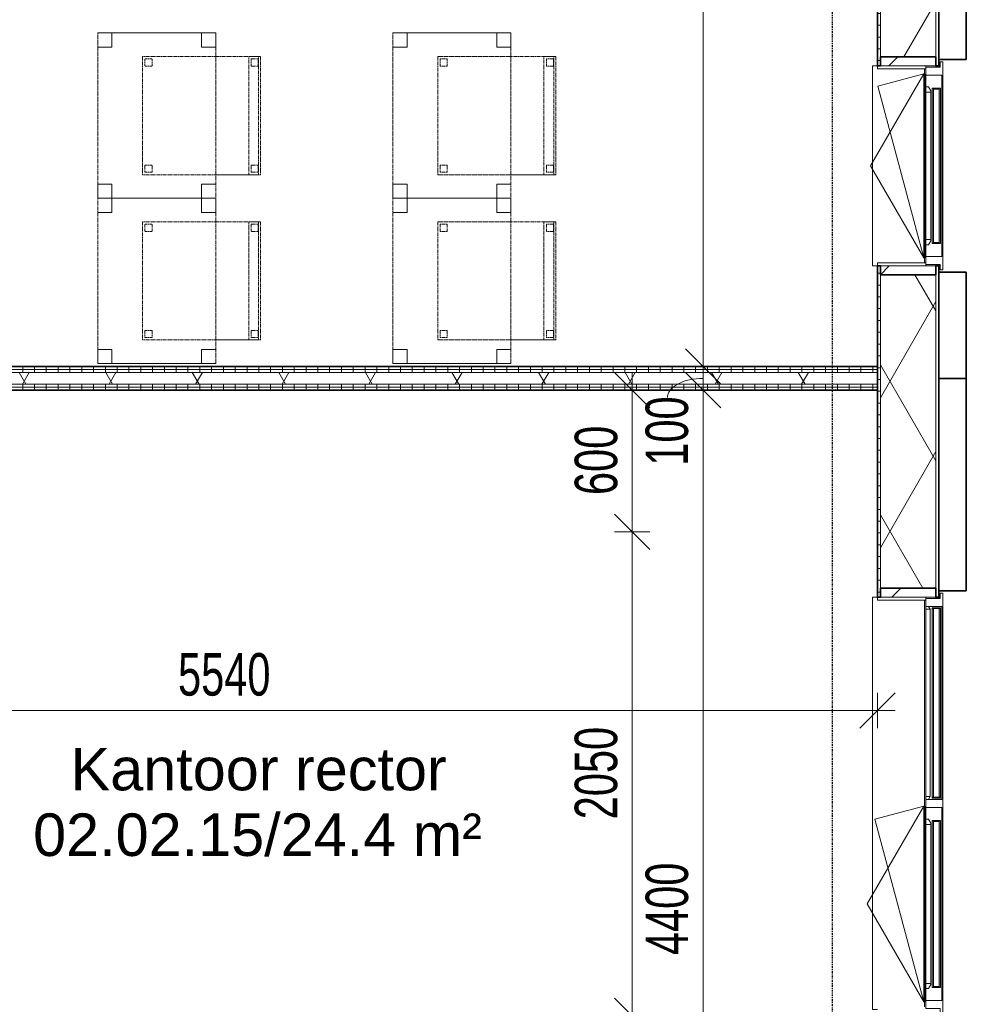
# Model space of a CAD drawing. Header units: millimetres. Extents: x -80560 to 110805, y -11020 to 52719.
# Tile 173 of 182: x 80052 to 84061, y 37049 to 41219. Entities that reach past the tile are written whole.
import ezdxf

# ---------------------------------------------------------------- set-up
doc = ezdxf.new("R2010")
doc.units = ezdxf.units.MM
doc.linetypes.add('CENTER2', pattern=[20, 8, -4, 4, -4])
doc.linetypes.add('DASHED2', pattern=[6, 4, -2])
for name, color, linetype, lineweight in [('A-ANNO-DIMS', 211, 'Continuous', 9), ('A-ANNO-DIMS-100', 211, 'Continuous', 9), ('A-AREA-IDEN', 2, 'Continuous', 9), ('A-GENM', 13, 'Continuous', 18), ('A-GLAZ', 151, 'Continuous', 18), ('A-GLAZ-SILL', 1, 'Continuous', 18), ('A-WALL', 113, 'Continuous', 35), ('A-WALL-PATT', 111, 'Continuous', 35), ('I-FURN', 30, 'Continuous', 18), ('I-WALL', 2, 'Continuous', 18), ('S-GRID', 1, 'Continuous', 9)]:
    doc.layers.add(name, color=color, linetype=linetype, lineweight=lineweight)
doc.styles.add('Arial', font='arial.ttf', dxfattribs={"height": 180})
doc.styles.add('Arial_6', font='arial.ttf', dxfattribs={"width": 0.7, "height": 180})
doc.dimstyles.new('n3o_1_8', dxfattribs={"dimscale": 304.8, "dimtxt": 183.646692, "dimasz": 0.492126, "dimexe": 0.246063, "dimexo": 0.0625, "dimgap": 0.032808, "dimtad": 1, "dimdec": 0, "dimdsep": 46, "dimtxsty": 'Arial_6', "dimblk1": 'OBLIQUE', "dimblk2": 'OBLIQUE', "dimsah": 1, "dimcen": 0.09, "dimdle": 0.246063, "dimazin": 0, "dimtfac": 1, "dimtdec": 4, "dimtix": 1, "dimtmove": 0, "dimatfit": 3, "dimfxl": 0.246063, "dimfxlon": 1, "dimtvp": 1, "dimtolj": 1, "dimtzin": 0, "dimarcsym": 2})
doc.dimstyles.new('n3o_1_8_1', dxfattribs={"dimscale": 304.8, "dimtxt": 183.646692, "dimasz": 0.492126, "dimexe": 0.246063, "dimexo": 0.0625, "dimgap": 0.032808, "dimtad": 1, "dimdec": 0, "dimdsep": 46, "dimtxsty": 'Arial_6', "dimblk1": 'OBLIQUE', "dimblk2": 'OBLIQUE', "dimsah": 1, "dimcen": 0.09, "dimdle": 0.246063, "dimazin": 0, "dimtfac": 1, "dimtdec": 4, "dimtix": 1, "dimtmove": 1, "dimatfit": 3, "dimfxl": 0.246063, "dimfxlon": 1, "dimtvp": 1, "dimtolj": 1, "dimtzin": 0, "dimarcsym": 2})
doc.dimstyles.new('n3o_1_8_3', dxfattribs={"dimscale": 304.8, "dimtxt": 183.646692, "dimasz": 0.492126, "dimexe": 0.246063, "dimexo": 0.0625, "dimgap": 0.032808, "dimtad": 1, "dimdec": 0, "dimdsep": 46, "dimtxsty": 'Arial_6', "dimblk1": 'OBLIQUE', "dimblk2": 'OBLIQUE', "dimsah": 1, "dimcen": 0.09, "dimdle": 0.246063, "dimazin": 0, "dimtfac": 1, "dimtdec": 4, "dimtix": 1, "dimtmove": 0, "dimatfit": 3, "dimfxl": 0.246063, "dimfxlon": 1, "dimtvp": 1, "dimtolj": 1, "dimtzin": 0, "dimarcsym": 2})
pattern_1 = [(90, (80914.57, 39650), (-50, -1e-13), [])]
pattern_2 = [(60, (24894.82, 0), (-274.963, 158.75), []), (120, (24894.82, 0), (-274.963, -158.75), [])]
pattern_3 = [(45, (0, 0), (-141.42136, 141.42136), [])]

# ---------------------------------------------------------------- blocks, each defined once
blk = doc.blocks.new('Basic Wall _ 41_WA_n3o_cladding_vertikaal_random_100mm_oorspronkelijk - ___-31301031-DO_02 tweede verdieping')
at = {"layer": 'A-WALL', "lineweight": 18}
for p, q in [((59051, 41018), (59051, 41050)), ((59049, 41018), (59049, 41023)), ((59049, 40177), (59049, 40182)), ((59051, 40150), (59051, 40182)), ((59051, 38768), (59051, 38800)), ((59049, 38768), (59049, 38773))]:
    blk.add_line(p, q, dxfattribs=at)
blk = doc.blocks.new('merk 1800 draaikiep - std-31313693-DO_02 tweede verdieping')
at = {"layer": 'A-GLAZ'}
for p, q in [((-812, 0), (-890, 0)), ((-890, 0), (-890, -10)), ((-812, -4), (-812, 0)), ((-39, 0), (-39, -4)), ((39, 0), (-39, 0)), ((39, -4), (39, 0)), ((890, 0), (812, 0)), ((812, 0), (812, -4)), ((890, -10), (890, 0)), ((-890, -10), (-868, -10)), ((-868, -10), (-868, -72)), ((-834, -72), (-834, -4)), ((-834, -4), (-812, -4)), ((-39, -4), (-17, -4)), ((-17, -4), (-17, -72)), ((17, -72), (17, -4)), ((17, -4), (39, -4)), ((812, -4), (834, -4)), ((834, -4), (834, -72)), ((868, -72), (868, -10)), ((868, -10), (890, -10)), ((-868, -72), (-834, -72)), ((-17, -72), (17, -72)), ((834, -72), (868, -72))]:
    blk.add_line(p, q, dxfattribs=at)
at = {"layer": 'A-GLAZ-SILL'}
for p, q in [((-39, 0), (-812, 0)), ((812, 0), (39, 0)), ((-39, -4), (-812, -4)), ((812, -4), (39, -4)), ((67, -72), (17, -72)), ((834, -72), (784, -72))]:
    blk.add_line(p, q, dxfattribs=at)
blk = doc.blocks.new('merk 900 draaikiep - std-30819372-DO_02 tweede verdieping')
at = {"layer": 'A-GLAZ'}
for p, q in [((-362, 0), (-440, 0)), ((-440, 0), (-440, -10)), ((-362, -4), (-362, 0)), ((440, 0), (362, 0)), ((362, 0), (362, -4)), ((440, -10), (440, 0)), ((-440, -10), (-418, -10)), ((-418, -10), (-418, -72)), ((-384, -72), (-384, -4)), ((-384, -4), (-362, -4)), ((362, -4), (384, -4)), ((384, -4), (384, -72)), ((418, -72), (418, -10)), ((418, -10), (440, -10)), ((-418, -72), (-384, -72)), ((384, -72), (418, -72))]:
    blk.add_line(p, q, dxfattribs=at)
at = {"layer": 'A-GLAZ-SILL'}
for p, q in [((362, 0), (-362, 0)), ((362, -4), (-362, -4)), ((-334, -72), (-384, -72)), ((384, -72), (334, -72))]:
    blk.add_line(p, q, dxfattribs=at)
blk = doc.blocks.new('NLRS_41_GM_WPB_spouwlat-SH_generiek_ISR - 235x38-V124-DO_02 tweede verdieping')
at = {"layer": 'A-GENM'}
h = blk.add_hatch(dxfattribs=at)
h.set_pattern_fill('FP_74', color=256, style=0, pattern_type=2)
h.set_pattern_definition(pattern_3)
h.paths.add_polyline_path([(59037, 38773), (59037, 38811), (58802, 38811), (58802, 38773), (58982.8, 38773)], flags=0)
for p, q in [((58802, 38811), (58802, 38773)), ((59037, 38811), (58802, 38811)), ((59037, 38773), (59037, 38811)), ((58802, 38773), (59037, 38773))]:
    blk.add_line(p, q, dxfattribs=at)
blk = doc.blocks.new('41_dagkanten_SH_generiek_ISR - 12x204_5-33889712-DO_02 tweede verdieping')
at = {"layer": 'A-GENM'}
for p, q in [((58994, 38773), (58789.5, 38773)), ((58789.5, 38773), (58789.5, 38761)), ((58789.5, 38761), (58994, 38761)), ((58994, 38768), (58994, 38773))]:
    blk.add_line(p, q, dxfattribs=at)
blk = doc.blocks.new('NLRS_41_GM_WPB_spouwlat-SH_generiek_ISR - 235x38-V128-DO_02 tweede verdieping')
at = {"layer": 'A-GENM'}
h = blk.add_hatch(dxfattribs=at)
h.set_pattern_fill('FP_68', color=256, style=0, pattern_type=2)
h.set_pattern_definition(pattern_3)
h.paths.add_polyline_path([(59037, 40139), (59037, 40177), (58802, 40177), (58802, 40139), (58982.8, 40139)], flags=0)
for p, q in [((58802, 40177), (58802, 40139)), ((59037, 40177), (58802, 40177)), ((59037, 40139), (59037, 40177)), ((58802, 40139), (59037, 40139))]:
    blk.add_line(p, q, dxfattribs=at)
blk = doc.blocks.new('NLRS_41_GM_WPB_spouwlat-SH_generiek_ISR - 235x38-V129-DO_02 tweede verdieping')
at = {"layer": 'A-GENM'}
h = blk.add_hatch(dxfattribs=at)
h.set_pattern_fill('FP_74', color=256, style=0, pattern_type=2)
h.set_pattern_definition(pattern_3)
h.paths.add_polyline_path([(59037, 41023), (59037, 41061), (58802, 41061), (58802, 41023), (58982.8, 41023)], flags=0)
for p, q in [((58802, 41061), (58802, 41023)), ((59037, 41061), (58802, 41061)), ((59037, 41023), (59037, 41061)), ((58802, 41023), (59037, 41023))]:
    blk.add_line(p, q, dxfattribs=at)
blk = doc.blocks.new('41_dagkanten_SH_generiek_ISR - 12x204_5-V130-DO_02 tweede verdieping')
at = {"layer": 'A-GENM'}
for p, q in [((58994, 41023), (58789.5, 41023)), ((58789.5, 41023), (58789.5, 41011)), ((58789.5, 41011), (58994, 41011)), ((58994, 41018), (58994, 41023))]:
    blk.add_line(p, q, dxfattribs=at)
blk = doc.blocks.new('41_dagkanten_SH_generiek_ISR - 12x204_5-V131-DO_02 tweede verdieping')
at = {"layer": 'A-GENM'}
for p, q in [((58994, 40189), (58789.5, 40189)), ((58789.5, 40189), (58789.5, 40177)), ((58789.5, 40177), (58994, 40177)), ((58994, 40177), (58994, 40182))]:
    blk.add_line(p, q, dxfattribs=at)
blk = doc.blocks.new('82_tafel1 - tafel 500x700 2-30664860-DO_02 tweede verdieping')
at = {"layer": 'I-FURN', "linetype": 'DASHED2'}
for p, q in [((-350, -250), (-350, 250)), ((-350, 250), (350, 250)), ((350, 250), (-350, 250)), ((-350, 250), (-350, -250)), ((-350, 250), (-350, 190)), ((-290, 250), (-350, 250)), ((-290, 190), (-290, 250)), ((-290, 250), (290, 250)), ((-290, 250), (-290, 190)), ((290, 250), (290, 190)), ((290, 190), (290, 250)), ((350, 250), (290, 250)), ((350, 250), (350, -250)), ((350, -250), (350, 250)), ((350, 190), (350, 250)), ((-350, -190), (-350, 190)), ((-350, 190), (-290, 190)), ((-290, 190), (-350, 190)), ((290, 190), (350, 190)), ((350, 190), (290, 190)), ((350, 190), (350, -190)), ((-290, -190), (-350, -190)), ((-350, -190), (-290, -190)), ((-350, -190), (-350, -250)), ((-290, -250), (-290, -190)), ((-290, -190), (-290, -250)), ((350, -190), (290, -190)), ((290, -190), (290, -250)), ((290, -250), (290, -190)), ((290, -190), (350, -190)), ((350, -250), (350, -190)), ((350, -250), (-350, -250)), ((-350, -250), (350, -250)), ((-350, -250), (-290, -250)), ((290, -250), (-290, -250)), ((290, -250), (350, -250))]:
    blk.add_line(p, q, dxfattribs=at)
blk = doc.blocks.new('82_zitmeubel - stoel 500x500-V359-DO_02 tweede verdieping')
at = {"layer": 'I-FURN', "linetype": 'DASHED2'}
for p, q in [((-192.1, 263), (-192.1, 73)), ((-192.1, 254.1), (-192.1, 263)), ((307.9, 263), (-192.1, 263)), ((307.9, 263), (-192.1, 263)), ((-192.1, 213), (-192.1, 254.1)), ((-192.1, 254.1), (307.9, 254.1)), ((-182.1, 252), (-182.1, 224)), ((-182.1, 224), (-182.1, 252)), ((-153.1, 253), (-181.1, 253)), ((-181.1, 253), (-153.1, 253)), ((-152.1, 224), (-152.1, 252)), ((-152.1, 252), (-152.1, 224)), ((267.9, 252), (267.9, 224)), ((267.9, 224), (267.9, 252)), ((296.9, 253), (268.9, 253)), ((268.9, 253), (296.9, 253)), ((297.9, 224), (297.9, 252)), ((297.9, 252), (297.9, 224)), ((307.9, 73), (307.9, 263)), ((307.9, 263), (307.9, 254.1)), ((307.9, 254.1), (307.9, 213)), ((-192.1, 73), (-192.1, 213)), ((-192.1, 213), (307.9, 213)), ((-181.1, 223), (-153.1, 223)), ((-153.1, 223), (-181.1, 223)), ((268.9, 223), (296.9, 223)), ((296.9, 223), (268.9, 223)), ((307.9, 213), (307.9, 73)), ((-192.1, 73), (-192.1, -237)), ((-192.1, -237), (-192.1, 73)), ((307.9, -237), (307.9, 73)), ((307.9, 73), (307.9, -237)), ((-182.1, -198), (-182.1, -226)), ((-182.1, -226), (-182.1, -198)), ((-153.1, -197), (-181.1, -197)), ((-181.1, -197), (-153.1, -197)), ((-152.1, -226), (-152.1, -198)), ((-152.1, -198), (-152.1, -226)), ((267.9, -198), (267.9, -226)), ((267.9, -226), (267.9, -198)), ((296.9, -197), (268.9, -197)), ((268.9, -197), (296.9, -197)), ((297.9, -226), (297.9, -198)), ((297.9, -198), (297.9, -226)), ((307.9, -237), (-192.1, -237)), ((307.9, -237), (-192.1, -237)), ((-181.1, -227), (-153.1, -227)), ((-153.1, -227), (-181.1, -227)), ((268.9, -227), (296.9, -227)), ((296.9, -227), (268.9, -227))]:
    blk.add_line(p, q, dxfattribs=at)
for centre, start, end in [((-181.1, 252), 90, 180), ((-181.1, 252), 90, 180), ((-153.1, 252), 0, 90), ((-153.1, 252), 0, 90), ((268.9, 252), 90, 180), ((268.9, 252), 90, 180), ((296.9, 252), 0, 90), ((296.9, 252), 45, 90), ((296.9, 252), 0, 45), ((-181.1, 224), 180, 270), ((-181.1, 224), 180, 225), ((-181.1, 224), 225, 270), ((-153.1, 224), 270, 0), ((-153.1, 224), 270, 0), ((268.9, 224), 180, 270), ((268.9, 224), 180, 195), ((268.9, 224), 195, 240), ((268.9, 224), 240, 270), ((296.9, 224), 270, 0), ((296.9, 224), 270, 0), ((-181.1, -198), 90, 165), ((-181.1, -198), 90, 180), ((-181.1, -198), 165, 180), ((-153.1, -198), 0, 90), ((-153.1, -198), 0, 90), ((268.9, -198), 90, 180), ((268.9, -198), 90, 180), ((296.9, -198), 0, 90), ((296.9, -198), 0, 90), ((-181.1, -226), 180, 225), ((-181.1, -226), 180, 270), ((-181.1, -226), 225, 255), ((-181.1, -226), 255, 270), ((-153.1, -226), 270, 0), ((-153.1, -226), 270, 285), ((-153.1, -226), 285, 300), ((-153.1, -226), 300, 0), ((268.9, -226), 180, 270), ((268.9, -226), 180, 270), ((296.9, -226), 270, 0), ((296.9, -226), 270, 0)]:
    blk.add_arc(centre, 1, start, end, dxfattribs=at)
blk = doc.blocks.new('82_zitmeubel - stoel 500x500-V360-DO_02 tweede verdieping')
at = {"layer": 'I-FURN', "linetype": 'DASHED2'}
for p, q in [((-192.1, 263), (-192.1, 73)), ((-192.1, 254.1), (-192.1, 263)), ((307.9, 263), (-192.1, 263)), ((307.9, 263), (-192.1, 263)), ((-192.1, 213), (-192.1, 254.1)), ((-192.1, 254.1), (307.9, 254.1)), ((-182.1, 252), (-182.1, 224)), ((-182.1, 224), (-182.1, 252)), ((-153.1, 253), (-181.1, 253)), ((-181.1, 253), (-153.1, 253)), ((-152.1, 224), (-152.1, 252)), ((-152.1, 252), (-152.1, 224)), ((267.9, 252), (267.9, 224)), ((267.9, 224), (267.9, 252)), ((296.9, 253), (268.9, 253)), ((268.9, 253), (296.9, 253)), ((297.9, 224), (297.9, 252)), ((297.9, 252), (297.9, 224)), ((307.9, 73), (307.9, 263)), ((307.9, 263), (307.9, 254.1)), ((307.9, 254.1), (307.9, 213)), ((-192.1, 73), (-192.1, 213)), ((-192.1, 213), (307.9, 213)), ((-181.1, 223), (-153.1, 223)), ((-153.1, 223), (-181.1, 223)), ((268.9, 223), (296.9, 223)), ((296.9, 223), (268.9, 223)), ((307.9, 213), (307.9, 73)), ((-192.1, 73), (-192.1, -237)), ((-192.1, -237), (-192.1, 73)), ((307.9, -237), (307.9, 73)), ((307.9, 73), (307.9, -237)), ((-182.1, -198), (-182.1, -226)), ((-182.1, -226), (-182.1, -198)), ((-153.1, -197), (-181.1, -197)), ((-181.1, -197), (-153.1, -197)), ((-152.1, -226), (-152.1, -198)), ((-152.1, -198), (-152.1, -226)), ((267.9, -198), (267.9, -226)), ((267.9, -226), (267.9, -198)), ((296.9, -197), (268.9, -197)), ((268.9, -197), (296.9, -197)), ((297.9, -226), (297.9, -198)), ((297.9, -198), (297.9, -226)), ((307.9, -237), (-192.1, -237)), ((307.9, -237), (-192.1, -237)), ((-181.1, -227), (-153.1, -227)), ((-153.1, -227), (-181.1, -227)), ((268.9, -227), (296.9, -227)), ((296.9, -227), (268.9, -227))]:
    blk.add_line(p, q, dxfattribs=at)
for centre, start, end in [((-181.1, 252), 90, 180), ((-181.1, 252), 90, 180), ((-153.1, 252), 0, 90), ((-153.1, 252), 0, 90), ((268.9, 252), 90, 180), ((268.9, 252), 90, 180), ((296.9, 252), 0, 90), ((296.9, 252), 45, 90), ((296.9, 252), 0, 45), ((-181.1, 224), 180, 270), ((-181.1, 224), 180, 225), ((-181.1, 224), 225, 270), ((-153.1, 224), 270, 0), ((-153.1, 224), 270, 0), ((268.9, 224), 180, 270), ((268.9, 224), 180, 195), ((268.9, 224), 195, 240), ((268.9, 224), 240, 270), ((296.9, 224), 270, 0), ((296.9, 224), 270, 0), ((-181.1, -198), 90, 165), ((-181.1, -198), 90, 180), ((-181.1, -198), 165, 180), ((-153.1, -198), 0, 90), ((-153.1, -198), 0, 90), ((268.9, -198), 90, 180), ((268.9, -198), 150, 165), ((268.9, -198), 165, 180), ((268.9, -198), 135, 150), ((268.9, -198), 120, 135), ((268.9, -198), 90, 120), ((296.9, -198), 0, 90), ((296.9, -198), 0, 90), ((-181.1, -226), 180, 225), ((-181.1, -226), 180, 270), ((-181.1, -226), 225, 255), ((-181.1, -226), 255, 270), ((-153.1, -226), 270, 0), ((-153.1, -226), 270, 285), ((-153.1, -226), 285, 300), ((-153.1, -226), 300, 0), ((268.9, -226), 180, 270), ((268.9, -226), 180, 270), ((296.9, -226), 270, 0), ((296.9, -226), 270, 0)]:
    blk.add_arc(centre, 1, start, end, dxfattribs=at)
blk = doc.blocks.new('31_n3o_RT72_raam binnensponning_771017_v3 - Type 1-33563407-DO_02 tweede verdieping')
at = {"layer": 'A-GENM'}
for p, q in [((-372, -72), (-390, -72)), ((-390, -72), (-390, -76)), ((-390, -76), (-372.03, -76)), ((-372.03, -76), (-372, -72)), ((-372, -72), (-372.03, -76)), ((-372.03, -76), (372.03, -76)), ((372, -72), (-372, -72)), ((372.03, -76), (372, -72)), ((390, -72), (372, -72)), ((372, -72), (372.03, -76)), ((372.03, -76), (390, -76)), ((390, -76), (390, -72))]:
    blk.add_line(p, q, dxfattribs=at)
blk = doc.blocks.new('Mobility Plan Swing v2 - Mobility Plan Swing v2-33563420-DO_02 tweede verdieping')
at = {"layer": 'A-GENM'}
for p, q in [((-390, 0), (0, 225.2)), ((0, 225.2), (390, 0)), ((-390, 0), (337.7, 195)), ((390, 0), (337.7, 195))]:
    blk.add_line(p, q, dxfattribs=at)
blk = doc.blocks.new('30_n3o_RT72_glas met glaslat - Type 1-33563412-DO_02 tweede verdieping')
at = {"layer": 'A-GENM'}
for points in [[(329, -11), (329, -5), (-329, -5), (-329, -11), (176.3, -11)], [(329, -41), (329, -35), (-329, -35), (-329, -41), (176.3, -41)]]:
    blk.add_hatch(color=256, dxfattribs=at).paths.add_polyline_path(points, flags=0)
for p, q in [((-0.5, 0), (0.5, 0)), ((-329, -11), (-329, -5)), ((-329, -5), (329, -5)), ((329, -11), (-329, -11)), ((-329, -35), (-329, -11)), ((-329, -41), (-329, -35)), ((-329, -35), (329, -35)), ((329, -41), (-329, -41)), ((-325, -11), (-325, -35)), ((325, -35), (325, -11)), ((329, -11), (329, -5)), ((329, -11), (329, -35)), ((329, -41), (329, -35))]:
    blk.add_line(p, q, dxfattribs=at)
blk = doc.blocks.new('DPWP_30_n3o_RT72_glas met glaslat Frame1 - Type 1-33563415-DO_02 tweede verdieping')
at = {"layer": 'A-GENM'}
for p, q in [((-334, -15), (-317.317, -5)), ((-334, -27), (-334, -15)), ((-312, -27), (-334, -27)), ((-317.317, -5), (-312, -5)), ((312, -5), (-312, -5)), ((-312, -5), (-312, -27)), ((312, -27), (-312, -27)), ((312, -5), (317.317, -5)), ((312, -27), (312, -5)), ((334, -27), (312, -27)), ((317.317, -5), (334, -15)), ((334, -15), (334, -27))]:
    blk.add_line(p, q, dxfattribs=at)
blk = doc.blocks.new('30_n3o_RT72_glas met glaslat - Type 1-33586336-DO_02 tweede verdieping')
at = {"layer": 'A-GENM'}
for points in [[(403.5, -11), (403.5, -5), (-403.5, -5), (-403.5, -11), (213.2, -11)], [(403.5, -41), (403.5, -35), (-403.5, -35), (-403.5, -41), (213.2, -41)]]:
    blk.add_hatch(color=256, dxfattribs=at).paths.add_polyline_path(points, flags=0)
for p, q in [((403.5, -5), (-403.5, -5)), ((-403.5, -5), (-403.5, -11)), ((-399.5, -5), (-403.5, -5)), ((-403.5, -5), (-403.5, -41)), ((-403.5, -11), (403.5, -11)), ((403.5, -35), (-403.5, -35)), ((-403.5, -35), (-403.5, -41)), ((-403.5, -41), (403.5, -41)), ((-403.5, -41), (-399.5, -41)), ((-399.5, -41), (-399.5, -5)), ((403.5, -5), (399.5, -5)), ((399.5, -5), (399.5, -41)), ((399.5, -41), (403.5, -41)), ((403.5, -11), (403.5, -5)), ((403.5, -41), (403.5, -5)), ((403.5, -41), (403.5, -35))]:
    blk.add_line(p, q, dxfattribs=at)
blk = doc.blocks.new('31_n3o_RT72_raam binnensponning_771017_v3 - Type 1-33586340-DO_02 tweede verdieping')
at = {"layer": 'A-GENM'}
for p, q in [((-396.5, -72), (-414.5, -72)), ((-414.5, -72), (-414.5, -76)), ((-414.5, -76), (-396.53, -76)), ((-396.53, -76), (-396.5, -72)), ((-396.5, -72), (-396.53, -76)), ((-396.53, -76), (396.53, -76)), ((396.5, -72), (-396.5, -72)), ((396.53, -76), (396.5, -72)), ((414.5, -72), (396.5, -72)), ((396.5, -72), (396.53, -76)), ((396.53, -76), (414.5, -76)), ((414.5, -76), (414.5, -72))]:
    blk.add_line(p, q, dxfattribs=at)
blk = doc.blocks.new('Mobility Plan Swing v2 - Mobility Plan Swing v2-33586349-DO_02 tweede verdieping')
at = {"layer": 'A-GENM'}
for p, q in [((-414.5, 0), (0, 239.3)), ((0, 239.3), (414.5, 0)), ((-414.5, 0), (359, 207.2)), ((414.5, 0), (359, 207.2))]:
    blk.add_line(p, q, dxfattribs=at)
blk = doc.blocks.new('DPWP_30_n3o_RT72_glas met glaslat Frame1 - Type 1-33586339-DO_02 tweede verdieping')
at = {"layer": 'A-GENM'}
for p, q in [((-396.5, -7.8), (-408.5, -15)), ((-408.5, -27), (-396.5, -27)), ((396.5, -7.8), (-396.5, -7.8)), ((-396.5, -7.8), (-396.5, -27)), ((-396.5, -27), (-396.5, -7.8)), ((-396.5, -27), (396.5, -27)), ((396.5, -27), (396.5, -7.8)), ((408.5, -15), (396.5, -7.8)), ((396.5, -7.8), (396.5, -27)), ((396.5, -27), (408.5, -27))]:
    blk.add_line(p, q, dxfattribs=at)
blk = doc.blocks.new('30_n3o_RT72_glas met glaslat - Type 1-33586345-DO_02 tweede verdieping')
at = {"layer": 'A-GENM'}
for points in [[(-50.4, -11), (353.5, -11), (353.5, -5), (-353.5, -5), (-353.5, -11), (-344.1, -11)], [(-50.4, -41), (353.5, -41), (353.5, -35), (-353.5, -35), (-353.5, -41), (-344.1, -41)]]:
    blk.add_hatch(color=256, dxfattribs=at).paths.add_polyline_path(points, flags=0)
for p, q in [((-0.5, 0), (0.5, 0)), ((-353.5, -11), (-353.5, -5)), ((-353.5, -5), (353.5, -5)), ((353.5, -11), (-353.5, -11)), ((-353.5, -35), (-353.5, -11)), ((-353.5, -41), (-353.5, -35)), ((-353.5, -35), (353.5, -35)), ((353.5, -41), (-353.5, -41)), ((-349.5, -11), (-349.5, -35)), ((349.5, -35), (349.5, -11)), ((353.5, -11), (353.5, -5)), ((353.5, -11), (353.5, -35)), ((353.5, -41), (353.5, -35))]:
    blk.add_line(p, q, dxfattribs=at)
blk = doc.blocks.new('DPWP_30_n3o_RT72_glas met glaslat Frame1 - Type 1-33586348-DO_02 tweede verdieping')
at = {"layer": 'A-GENM'}
for p, q in [((-358.5, -15), (-341.817, -5)), ((-358.5, -27), (-358.5, -15)), ((-336.5, -27), (-358.5, -27)), ((-341.817, -5), (-336.5, -5)), ((336.5, -5), (-336.5, -5)), ((-336.5, -5), (-336.5, -27)), ((336.5, -27), (-336.5, -27)), ((336.5, -5), (341.817, -5)), ((336.5, -27), (336.5, -5)), ((358.5, -27), (336.5, -27)), ((341.817, -5), (358.5, -15)), ((358.5, -15), (358.5, -27))]:
    blk.add_line(p, q, dxfattribs=at)
blk = doc.blocks.new('NLRS_42_GM_ISR_vensterbank_kunststeen-SH_generiek_ISR - 220x20-33891784-DO_02 tweede verdieping')
at = {"layer": 'A-GENM'}
for p, q in [((-423, 199.5), (-423, 220)), ((-423, 220), (423, 220)), ((423, 220), (423, 199.5)), ((-390, 0), (-411, 0)), ((411, 0), (390, 0))]:
    blk.add_line(p, q, dxfattribs=at)
blk = doc.blocks.new('NLRS_42_GM_ISR_vensterbank_kunststeen-SH_generiek_ISR - 220x20-33891717-DO_02 tweede verdieping')
at = {"layer": 'A-GENM'}
for p, q in [((-873, 199.5), (-873, 220)), ((-873, 220), (873, 220)), ((873, 220), (873, 199.5)), ((-840, 0), (-861, 0)), ((861, 0), (-11, 0))]:
    blk.add_line(p, q, dxfattribs=at)
blk = doc.blocks.new('DIMBLOCK217-DO_02 tweede verdieping')
at = {"layer": 'A-ANNO-DIMS-100'}
for p, q in [((78144.8, 38293.1), (78219.8, 38368.1)), ((78144.8, 38368.1), (78144.8, 38218.1)), ((78144.8, 38293.1), (78144.8, 38368.1)), ((83684.3, 38293.1), (83759.3, 38368.1)), ((83684.3, 38368.1), (83684.3, 38218.1)), ((83684.3, 38293.1), (83684.3, 38368.1)), ((78144.8, 38293.1), (78069.8, 38218.1)), ((78144.8, 38293.1), (83759.3, 38293.1)), ((83684.3, 38293.1), (83609.3, 38218.1))]:
    blk.add_line(p, q, dxfattribs=at)
at = {"layer": 'A-ANNO-DIMS-100', "color": 0, "insert": (80722.4, 38536.7), "char_height": 180, "width": 461.094, "attachment_point": 1, "line_spacing_factor": 0.941778, "style": 'Arial_6'}
blk.add_mtext('5540', dxfattribs=at)
blk = doc.blocks.new('_Oblique')
at = {"color": 0, "linetype": 'ByBlock', "lineweight": -2}
blk.add_line((-0.5, -0.5), (0.5, 0.5), dxfattribs=at)
blk = doc.blocks.new('DIMBLOCK395-DO_02 tweede verdieping')
at = {"layer": 'A-ANNO-DIMS-100'}
for p, q in [((82946.1, 39650), (82871.1, 39725)), ((82871.1, 39650), (83021.1, 39650)), ((82946.1, 39650), (82871.1, 39650)), ((82946.1, 35250), (82946.1, 39650)), ((82946.1, 39650), (83021.1, 39575)), ((82946.1, 35250), (82871.1, 35325)), ((82871.1, 35250), (83021.1, 35250)), ((82946.1, 35250), (82871.1, 35250)), ((82946.1, 35250), (83021.1, 35175))]:
    blk.add_line(p, q, dxfattribs=at)
at = {"layer": 'A-ANNO-DIMS-100', "color": 0, "insert": (82702.4, 37257.9), "char_height": 180, "width": 461.094, "attachment_point": 1, "rotation": 90, "line_spacing_factor": 0.941778, "style": 'Arial_6'}
blk.add_mtext('4400', dxfattribs=at)
blk = doc.blocks.new('DIMBLOCK396-DO_02 tweede verdieping')
at = {"layer": 'A-ANNO-DIMS-100'}
for p, q in [((82946.1, 39750), (82871.1, 39825)), ((82871.1, 39750), (83021.1, 39750)), ((82946.1, 39750), (82871.1, 39750)), ((82946.1, 39650), (82946.1, 39750)), ((82946.1, 39750), (83021.1, 39675)), ((82946.1, 39650), (82871.1, 39725)), ((82871.1, 39650), (83021.1, 39650)), ((82946.1, 39650), (82871.1, 39650)), ((82946.1, 39650), (83021.1, 39575))]:
    blk.add_line(p, q, dxfattribs=at)
blk.add_ellipse((82946.1, 39618.3), major_axis=(151.3, 0), ratio=0.540404, start_param=1.570796, end_param=3.141593, dxfattribs=at)
at = {"layer": 'A-ANNO-DIMS-100', "color": 0, "insert": (82702.4, 39330.1), "char_height": 180, "width": 345.821, "attachment_point": 1, "rotation": 90, "line_spacing_factor": 0.941778, "style": 'Arial_6'}
blk.add_mtext('100', dxfattribs=at)
blk = doc.blocks.new('DIMBLOCK397-DO_02 tweede verdieping')
at = {"layer": 'A-ANNO-DIMS-100'}
for p, q in [((82946.1, 47839.5), (82871.1, 47914.5)), ((82946.1, 39750), (82946.1, 47914.5)), ((82871.1, 47839.5), (83021.1, 47839.5)), ((82946.1, 47839.5), (82871.1, 47839.5)), ((82946.1, 47839.5), (83021.1, 47764.5)), ((82946.1, 39750), (82871.1, 39825)), ((82871.1, 39750), (83021.1, 39750)), ((82946.1, 39750), (82871.1, 39750)), ((82946.1, 39750), (83021.1, 39675))]:
    blk.add_line(p, q, dxfattribs=at)
at = {"layer": 'A-ANNO-DIMS-100', "color": 0, "insert": (82702.4, 43602.6), "char_height": 180, "width": 461.094, "attachment_point": 1, "rotation": 90, "line_spacing_factor": 0.941778, "style": 'Arial_6'}
blk.add_mtext('8090', dxfattribs=at)
blk = doc.blocks.new('DIMBLOCK546-DO_02 tweede verdieping')
at = {"layer": 'A-ANNO-DIMS-100'}
for p, q in [((82646.1, 39650), (82571.1, 39725)), ((82646.1, 39725), (82646.1, 39050)), ((82721.1, 39650), (82571.1, 39650)), ((82646.1, 39650), (82721.1, 39575)), ((82646.1, 39650), (82721.1, 39650)), ((82646.1, 39050), (82571.1, 39125)), ((82571.1, 39050), (82721.1, 39050)), ((82646.1, 39050), (82571.1, 39050)), ((82646.1, 39050), (82721.1, 38975))]:
    blk.add_line(p, q, dxfattribs=at)
at = {"layer": 'A-ANNO-DIMS-100', "color": 0, "insert": (82402.4, 39205.9), "char_height": 180, "width": 345.821, "attachment_point": 1, "rotation": 90, "line_spacing_factor": 0.941778, "style": 'Arial_6'}
blk.add_mtext('600', dxfattribs=at)
blk = doc.blocks.new('DIMBLOCK547-DO_02 tweede verdieping')
at = {"layer": 'A-ANNO-DIMS-100'}
for p, q in [((82646.1, 39050), (82571.1, 39125)), ((82571.1, 39050), (82721.1, 39050)), ((82646.1, 39050), (82571.1, 39050)), ((82646.1, 39050), (82646.1, 37000)), ((82646.1, 39050), (82721.1, 38975)), ((82646.1, 37000), (82571.1, 37075)), ((82571.1, 37000), (82721.1, 37000)), ((82646.1, 37000), (82571.1, 37000)), ((82646.1, 37000), (82721.1, 36925))]:
    blk.add_line(p, q, dxfattribs=at)
at = {"layer": 'A-ANNO-DIMS-100', "color": 0, "insert": (82402.4, 37832.9), "char_height": 180, "width": 461.094, "attachment_point": 1, "rotation": 90, "line_spacing_factor": 0.941778, "style": 'Arial_6'}
blk.add_mtext('2050', dxfattribs=at)
blk = doc.blocks.new('DIMBLOCK548-DO_02 tweede verdieping')
at = {"layer": 'A-ANNO-DIMS-100'}
for p, q in [((82646.1, 37000), (82571.1, 37075)), ((82571.1, 37000), (82721.1, 37000)), ((82646.1, 37000), (82571.1, 37000)), ((82646.1, 37000), (82646.1, 35350)), ((82646.1, 37000), (82721.1, 36925)), ((82646.1, 35350), (82571.1, 35425)), ((82571.1, 35350), (82721.1, 35350)), ((82646.1, 35350), (82571.1, 35350)), ((82646.1, 35350), (82721.1, 35275))]:
    blk.add_line(p, q, dxfattribs=at)
at = {"layer": 'A-ANNO-DIMS-100', "color": 0, "insert": (82402.4, 35982.9), "char_height": 180, "width": 461.094, "attachment_point": 1, "rotation": 90, "line_spacing_factor": 0.941778, "style": 'Arial_6'}
blk.add_mtext('1650', dxfattribs=at)

msp = doc.modelspace()

# ---------------------------------------------------------------- hatches: boundary and pattern name
at = {"layer": 'A-WALL-PATT', "lineweight": 18}
h = msp.add_hatch(dxfattribs=at)
h.set_pattern_fill('FP_72', color=256, style=0, pattern_type=2)
h.set_pattern_definition([(90, (83943.82, 34995.25), (-50, -7e-14), [])])
h.paths.add_polyline_path([(83943.8, 22151), (83943.8, 23527), (83931.8, 23527), (83931.8, 22151)], flags=0)
h.paths.add_polyline_path([(83943.8, 25273), (83943.8, 27127), (83931.8, 27127), (83931.8, 25273)], flags=0)
h.paths.add_polyline_path([(83931.8, 28873), (83943.8, 28873), (83943.8, 30727), (83931.8, 30727), (83931.8, 28911)], flags=0)
h.paths.add_polyline_path([(83931.8, 31573), (83943.8, 31573), (83943.8, 32077), (83931.8, 32077), (83931.8, 31584.4)], flags=0)
h.paths.add_polyline_path([(83943.8, 33823), (83943.8, 37027), (83931.8, 37027), (83931.8, 33823)], flags=0)
h.paths.add_polyline_path([(83931.8, 38773), (83943.8, 38773), (83943.8, 40177), (83931.8, 40177), (83931.8, 38811)], flags=0)
h.paths.add_polyline_path([(83943.8, 41023), (83943.8, 43327), (83931.8, 43327), (83931.8, 41023)], flags=0)
h.paths.add_polyline_path([(83931.8, 45973), (83943.8, 45973), (83943.8, 48087), (83931.8, 48087), (83931.8, 46011)], flags=0)
h = msp.add_hatch(dxfattribs=at)
h.set_pattern_fill('FP_73', color=256, angle=90, style=0, pattern_type=2)
h.set_pattern_definition([(180, (83943.82, 34995.25), (7e-14, -50), [])])
h.paths.add_polyline_path([(83696.8, 22398), (83696.8, 23527), (83684.3, 23527), (83684.3, 22398)], flags=0)
h.paths.add_polyline_path([(83684.3, 25273), (83696.8, 25273), (83696.8, 27127), (83684.3, 27127), (83684.3, 25585.7)], flags=0)
h.paths.add_polyline_path([(83696.8, 28873), (83696.8, 30727), (83684.3, 30727), (83684.3, 28873)], flags=0)
h.paths.add_polyline_path([(83696.8, 31573), (83696.8, 32077), (83684.3, 32077), (83684.3, 31573)], flags=0)
h.paths.add_polyline_path([(83696.8, 33823), (83696.8, 37027), (83684.3, 37027), (83684.3, 33823)], flags=0)
h.paths.add_polyline_path([(83684.3, 38773), (83696.8, 38773), (83696.8, 40177), (83684.3, 40177), (83684.3, 38916.2)], flags=0)
h.paths.add_polyline_path([(83684.3, 41023), (83696.8, 41023), (83696.8, 43327), (83684.3, 43327), (83684.3, 41249.1)], flags=0)
h.paths.add_polyline_path([(83696.8, 45973), (83696.8, 47839.5), (83684.3, 47839.5), (83684.3, 45973)], flags=0)
h = msp.add_hatch(dxfattribs=at)
h.set_pattern_fill('FP_2', color=256, style=0, pattern_type=2)
h.set_pattern_definition(pattern_2)
h.paths.add_polyline_path([(83931.8, 22163), (83931.8, 23489), (83696.8, 23489), (83696.8, 22163)], flags=0)
h.paths.add_polyline_path([(83931.8, 25311), (83931.8, 27089), (83696.8, 27089), (83696.8, 25311)], flags=0)
h.paths.add_polyline_path([(83696.8, 28911), (83931.8, 28911), (83931.8, 30689), (83696.8, 30689), (83696.8, 28918.3)], flags=0)
h.paths.add_polyline_path([(83696.8, 31611), (83931.8, 31611), (83931.8, 32039), (83696.8, 32039), (83696.8, 31917.7)], flags=0)
h.paths.add_polyline_path([(83696.8, 33861), (83931.8, 33861), (83931.8, 36989), (83696.8, 36989), (83696.8, 34917.1)], flags=0)
h.paths.add_polyline_path([(83696.8, 38811), (83931.8, 38811), (83931.8, 40139), (83696.8, 40139), (83696.8, 38916.2)], flags=0)
h.paths.add_polyline_path([(83696.8, 41061), (83931.8, 41061), (83931.8, 43289), (83696.8, 43289), (83696.8, 41249.1)], flags=0)
h.paths.add_polyline_path([(83877.6, 46011), (83931.8, 46011), (83931.8, 47852), (83696.8, 47852), (83696.8, 46011)], flags=0)
h = msp.add_hatch(dxfattribs=at)
h.set_pattern_fill('FP_50', color=256, angle=90, style=0, pattern_type=2)
h.set_pattern_definition(pattern_1)
h.paths.add_polyline_path([(83684.3, 39737.5), (83684.3, 39750), (78044.8, 39749.4), (78044.8, 39737.5), (83584, 39737.5)], flags=0)
h = msp.add_hatch(dxfattribs=at)
h.set_pattern_fill('FP_50', color=256, angle=90, style=0, pattern_type=2)
h.set_pattern_definition(pattern_1)
h.paths.add_polyline_path([(82996.6, 39725), (83684.3, 39725), (83684.3, 39737.5), (78057.3, 39737.5), (78057.3, 39725), (81821.9, 39725)], flags=0)
h = msp.add_hatch(dxfattribs=at)
h.set_pattern_fill('FP_2', color=256, style=0, pattern_type=2)
h.set_pattern_definition(pattern_2)
h.paths.add_polyline_path([(83584, 39675), (83684.3, 39675), (83684.3, 39725), (78132.3, 39725), (78132.3, 39675), (82996.6, 39675)], flags=0)
h = msp.add_hatch(dxfattribs=at)
h.set_pattern_fill('FP_50', color=256, angle=90, style=0, pattern_type=2)
h.set_pattern_definition(pattern_1)
h.paths.add_polyline_path([(83584, 39662.5), (83684.3, 39662.5), (83684.3, 39675), (78132.3, 39675), (78132.3, 39662.5), (82996.6, 39662.5)], flags=0)
h = msp.add_hatch(dxfattribs=at)
h.set_pattern_fill('FP_50', color=256, angle=90, style=0, pattern_type=2)
h.set_pattern_definition(pattern_1)
h.paths.add_polyline_path([(83684.3, 39650), (83684.3, 39662.5), (78144.8, 39662.5), (78144.8, 39650), (83584, 39650)], flags=0)

# ---------------------------------------------------------------- linework, layer by layer
at = {"layer": 'A-WALL'}
for p, q in [((83684.3, 43327), (83684.3, 41023)), ((83943.8, 41023), (83943.8, 43327)), ((84060.8, 41050), (84060.8, 43300)), ((83696.8, 41023), (83696.8, 41061)), ((83696.8, 41061), (83931.8, 41061)), ((83931.8, 41061), (83931.8, 41023)), ((83943.8, 41050), (84060.8, 41050)), ((83684.3, 41023), (83696.8, 41023)), ((83931.8, 41023), (83943.8, 41023)), ((83684.3, 40177), (83684.3, 38773)), ((83696.8, 40177), (83684.3, 40177)), ((83696.8, 40139), (83696.8, 40177)), ((83943.8, 40177), (83931.8, 40177)), ((83931.8, 40177), (83931.8, 40139)), ((83943.8, 38773), (83943.8, 40177)), ((84060.8, 40150), (83943.8, 40150)), ((84060.8, 38800), (84060.8, 40150)), ((83931.8, 40139), (83696.8, 40139)), ((83943.8, 39700), (84060.8, 39700)), ((83696.8, 38773), (83696.8, 38811)), ((83696.8, 38811), (83931.8, 38811)), ((83931.8, 38811), (83931.8, 38773)), ((83943.8, 38800), (84060.8, 38800)), ((83684.3, 38773), (83696.8, 38773)), ((83931.8, 38773), (83943.8, 38773))]:
    msp.add_line(p, q, dxfattribs=at)
at = {"layer": 'A-WALL', "lineweight": 18}
for p, q in [((83696.8, 41061), (83696.8, 43289)), ((83931.8, 41061), (83931.8, 43289)), ((83931.8, 41023), (83931.8, 41018)), ((83931.8, 40182), (83931.8, 40177)), ((83696.8, 38811), (83696.8, 40139)), ((83931.8, 38811), (83931.8, 40139)), ((78024.8, 39737.5), (83684.3, 39737.5)), ((78057.3, 39725), (83684.3, 39725)), ((78132.3, 39675), (83684.3, 39675)), ((78132.3, 39662.5), (83684.3, 39662.5)), ((83931.8, 38773), (83931.8, 38768))]:
    msp.add_line(p, q, dxfattribs=at)
at = {"layer": 'I-WALL', "lineweight": 35}
for p, q in [((83684.3, 39750), (78024.8, 39750)), ((78144.8, 39650), (83684.3, 39650))]:
    msp.add_line(p, q, dxfattribs=at)
at = {"layer": 'S-GRID', "linetype": 'CENTER2', "lineweight": 25}
msp.add_line((83494.8, 4383.3), (83494.8, 52119.1), dxfattribs=at)

# ---------------------------------------------------------------- block references
at = {"layer": 'A-GENM'}
for name in ['NLRS_41_GM_WPB_spouwlat-SH_generiek_ISR - 235x38-V129-DO_02 tweede verdieping', '41_dagkanten_SH_generiek_ISR - 12x204_5-V130-DO_02 tweede verdieping', '41_dagkanten_SH_generiek_ISR - 12x204_5-V131-DO_02 tweede verdieping', 'NLRS_41_GM_WPB_spouwlat-SH_generiek_ISR - 235x38-V128-DO_02 tweede verdieping', 'NLRS_41_GM_WPB_spouwlat-SH_generiek_ISR - 235x38-V124-DO_02 tweede verdieping', '41_dagkanten_SH_generiek_ISR - 12x204_5-33889712-DO_02 tweede verdieping']:
    msp.add_blockref(name, (24894.8, 0), dxfattribs=at)
for name, p, rotation in [('Mobility Plan Swing v2 - Mobility Plan Swing v2-33563420-DO_02 tweede verdieping', (83880.8, 40600), 90.00000000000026), ('NLRS_42_GM_ISR_vensterbank_kunststeen-SH_generiek_ISR - 220x20-33891784-DO_02 tweede verdieping', (83883.8, 40600), 89.99999999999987), ('31_n3o_RT72_raam binnensponning_771017_v3 - Type 1-33563407-DO_02 tweede verdieping', (83956.8, 40600), 270.0000000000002), ('DPWP_30_n3o_RT72_glas met glaslat Frame1 - Type 1-33563415-DO_02 tweede verdieping', (83915.8, 40600), 270.0000000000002), ('30_n3o_RT72_glas met glaslat - Type 1-33563412-DO_02 tweede verdieping', (83956.8, 40600), 270.0000000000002), ('NLRS_42_GM_ISR_vensterbank_kunststeen-SH_generiek_ISR - 220x20-33891717-DO_02 tweede verdieping', (83883.8, 37900), 89.99999999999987), ('DPWP_30_n3o_RT72_glas met glaslat Frame1 - Type 1-33586339-DO_02 tweede verdieping', (83915.8, 38325.5), 270.0000000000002), ('30_n3o_RT72_glas met glaslat - Type 1-33586336-DO_02 tweede verdieping', (83956.8, 38325.5), 270.0000000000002), ('Mobility Plan Swing v2 - Mobility Plan Swing v2-33586349-DO_02 tweede verdieping', (83880.8, 37474.5), 90.00000000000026), ('31_n3o_RT72_raam binnensponning_771017_v3 - Type 1-33586340-DO_02 tweede verdieping', (83956.8, 37474.5), 270.0000000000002), ('DPWP_30_n3o_RT72_glas met glaslat Frame1 - Type 1-33586348-DO_02 tweede verdieping', (83915.8, 37474.5), 270.0000000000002), ('30_n3o_RT72_glas met glaslat - Type 1-33586345-DO_02 tweede verdieping', (83956.8, 37474.5), 270.0000000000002)]:
    msp.add_blockref(name, p, dxfattribs=dict(at, rotation=rotation))
at = {"layer": 'A-GLAZ', "rotation": 270.0000000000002}
for name, p in [('merk 900 draaikiep - std-30819372-DO_02 tweede verdieping', (83960.8, 40600)), ('merk 1800 draaikiep - std-31313693-DO_02 tweede verdieping', (83960.8, 37900))]:
    msp.add_blockref(name, p, dxfattribs=at)
at = {"layer": 'A-WALL', "lineweight": 18}
msp.add_blockref('Basic Wall _ 41_WA_n3o_cladding_vertikaal_random_100mm_oorspronkelijk - ___-31301031-DO_02 tweede verdieping', (24894.8, 0), dxfattribs=at)
at = {"layer": 'I-FURN', "linetype": 'DASHED2', "rotation": 270.0000000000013}
for name, p in [('82_tafel1 - tafel 500x700 2-30664860-DO_02 tweede verdieping', (80632.3, 40812.5)), ('82_tafel1 - tafel 500x700 2-30664860-DO_02 tweede verdieping', (81882.3, 40812.5)), ('82_zitmeubel - stoel 500x500-V359-DO_02 tweede verdieping', (80809.3, 40870.4)), ('82_zitmeubel - stoel 500x500-V359-DO_02 tweede verdieping', (82059.3, 40870.4)), ('82_tafel1 - tafel 500x700 2-30664860-DO_02 tweede verdieping', (80632.3, 40112.5)), ('82_tafel1 - tafel 500x700 2-30664860-DO_02 tweede verdieping', (81882.3, 40112.5)), ('82_zitmeubel - stoel 500x500-V360-DO_02 tweede verdieping', (80809.3, 40170.4)), ('82_zitmeubel - stoel 500x500-V359-DO_02 tweede verdieping', (82059.3, 40170.4))]:
    msp.add_blockref(name, p, dxfattribs=at)

# ---------------------------------------------------------------- texts
at = {"layer": 'A-AREA-IDEN', "char_height": 180, "attachment_point": 1, "style": 'Arial'}
for s, insert, width in [('Kantoor rector', (80267.4, 38135.5), 1875.949), ('02.02.15/24.4 m²', (80108.6, 37857.7), 2260.759)]:
    msp.add_mtext(s, dxfattribs=dict(at, insert=insert, width=width))

# ---------------------------------------------------------------- dimensions: what is measured, and where the dimension line sits
at = {"layer": 'A-ANNO-DIMS'}
for base, p1, p2, override, picture, middle in [((82946.0603221, 47839.5), (82871.0603221, 39750), (82871.0603221, 47839.5), {"dimpost": '<>', "dimfxl": 8089.5}, 'DIMBLOCK397-DO_02 tweede verdieping', (82844.1571838, 43794.75)), ((82646.1, 39050), (82721.1, 39650), (82571.1, 39050), {"dimpost": '<>', "dimfxl": 618.465844}, 'DIMBLOCK546-DO_02 tweede verdieping', (82544.2, 39350)), ((82946.1, 39650), (82871.1, 35250), (82871.1, 39650), {"dimpost": '<>', "dimfxl": 4400}, 'DIMBLOCK395-DO_02 tweede verdieping', (82844.2, 37450)), ((82646.1, 37000), (82571.1, 39050), (82571.1, 37000), {"dimpost": '<>', "dimfxl": 2050}, 'DIMBLOCK547-DO_02 tweede verdieping', (82544.2, 38025)), ((82646.1, 35350), (82571.1, 37000), (82571.1, 35350), {"dimpost": '<>', "dimfxl": 1650}, 'DIMBLOCK548-DO_02 tweede verdieping', (82544.2, 36175))]:
    dim = msp.add_linear_dim(base=base, p1=p1, p2=p2, angle=90, dimstyle='n3o_1_8_3', override=override, dxfattribs=at)
    dim.commit()
    dim.dimension.update_dxf_attribs({"geometry": picture, "text_midpoint": middle})
dim = msp.add_linear_dim(base=(82946.1, 39750), p1=(82871.1, 39650), p2=(82871.1, 39750), angle=90, dimstyle='n3o_1_8_1', override={"dimpost": '<>', "dimfxl": 100}, dxfattribs=at)
dim.commit()
dim.dimension.update_dxf_attribs({"geometry": 'DIMBLOCK396-DO_02 tweede verdieping', "text_midpoint": (82822.4, 39503), "dimtype": 160, "text_rotation": 90})
dim = msp.add_linear_dim(base=(83684.3189632, 38293.0586449), p1=(78144.8189632, 38368.0586449), p2=(83684.3189632, 38368.0586449), dimstyle='n3o_1_8', override={"dimpost": '<>', "dimfxl": 5539.5}, dxfattribs=at)
dim.commit()
dim.dimension.update_dxf_attribs({"geometry": 'DIMBLOCK217-DO_02 tweede verdieping', "text_midpoint": (80914.5689632, 38395.0231748)})

doc.saveas('drawing.dxf')
